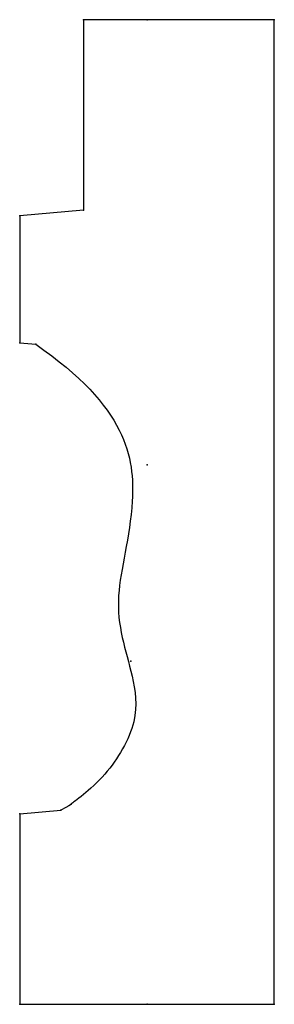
# Model space of a CAD drawing. Header units: millimetres. Extents: x -1 to 1, y -3.88 to 3.88.
import ezdxf

# ---------------------------------------------------------------- set-up
doc = ezdxf.new("R2010")
doc.units = ezdxf.units.MM
doc.header["$PDSIZE"] = -1

msp = doc.modelspace()

# ---------------------------------------------------------------- linework, layer by layer
at = {"color": 7, "linetype": 'Continuous'}
for p, q in [((0, 3.875), (-0.5, 3.875)), ((-0.5, 3.875), (-0.5, 2.375)), ((1, 3.875), (0, 3.875)), ((1, -3.875), (1, 3.875)), ((-0.5, 2.375), (-1, 2.3313)), ((-1, 2.3313), (-1, 1.3313)), ((-1, 1.3313), (-0.8747, 1.3203)), ((-1, -2.375), (-0.6765, -2.3467)), ((-1, -2.375), (-1, -3.875)), ((-1, -3.875), (0, -3.875)), ((0, -3.875), (1, -3.875))]:
    msp.add_line(p, q, dxfattribs=at)
msp.add_open_spline([(-0.8747, 1.3203), (-0.1567, 0.8237), (-0.0445, 0.0933), (-0.2999, -0.7531), (-0.1291, -1.1702), (-0.0533, -1.6477), (-0.3315, -2.1195), (-0.6765, -2.3467), (-0.5562, -2.2797), (-0.6765, -2.3467)], degree=3, knots=[0, 0, 0, 0, 0.19882, 0.367106, 0.568434, 0.671085, 0.781191, 0.905919, 1, 1, 1, 1], dxfattribs=at)
for p in [(-0.5, 3.875), (0, 3.875), (1, 3.875), (-1, 2.3313), (-0.5, 2.375), (-1, 1.3313), (-0.8747, 1.3203), (0, 0.3716), (-0.1272, -1.173), (-1, -2.375), (-0.6765, -2.3467), (-1, -3.875), (0, -3.875), (1, -3.875)]:
    msp.add_point(p, dxfattribs=at)

doc.saveas('drawing.dxf')
